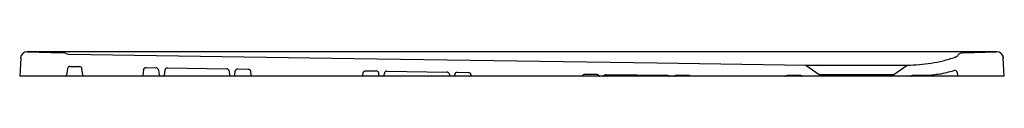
# Model space of a CAD drawing. Header units: millimetres. Extents: x 5550.93 to 5552.13, y 3446.21 to 3446.24.
import ezdxf

# ---------------------------------------------------------------- set-up
doc = ezdxf.new("R2010")
doc.units = ezdxf.units.MM
doc.layers.add('SANINDUSA', color=3, linetype='Continuous')

msp = doc.modelspace()

# ---------------------------------------------------------------- linework, layer by layer
at = {"layer": 'SANINDUSA'}
for p, q in [((5550.9388, 3446.2444), (5550.9824, 3446.2433)), ((5552.107, 3446.2444), (5550.9519, 3446.2444)), ((5552.079, 3446.2434), (5552.1201, 3446.2444)), ((5550.9307, 3446.2369), (5550.9295, 3446.2147)), ((5550.9307, 3446.2369), (5550.9307, 3446.237)), ((5552.1283, 3446.237), (5552.1283, 3446.2369)), ((5552.1295, 3446.2147), (5552.1283, 3446.2369)), ((5550.9876, 3446.224), (5550.9867, 3446.216)), ((5550.9906, 3446.2266), (5551.0024, 3446.2264)), ((5551.0063, 3446.216), (5551.0054, 3446.2238)), ((5551.0805, 3446.2226), (5551.0797, 3446.216)), ((5551.0835, 3446.2252), (5551.0956, 3446.225)), ((5551.0985, 3446.2224), (5551.0993, 3446.216)), ((5551.1064, 3446.2222), (5551.1057, 3446.216)), ((5551.1094, 3446.2248), (5551.1818, 3446.2238)), ((5551.1847, 3446.2211), (5551.1853, 3446.216)), ((5551.1917, 3446.216), (5551.1923, 3446.2209)), ((5551.1953, 3446.2236), (5551.2078, 3446.2234)), ((5551.2107, 3446.2208), (5551.2113, 3446.216)), ((5551.351, 3446.2213), (5551.3641, 3446.2211)), ((5551.3769, 3446.2209), (5551.4503, 3446.2198)), ((5551.8877, 3446.2283), (5551.904, 3446.2169)), ((5551.995, 3446.2169), (5552.0113, 3446.2283)), ((5550.9852, 3446.2147), (5550.9295, 3446.2147)), ((5550.9896, 3446.2147), (5550.9852, 3446.2147)), ((5551.0077, 3446.2147), (5550.9896, 3446.2147)), ((5551.0782, 3446.2147), (5551.0078, 3446.2147)), ((5551.1008, 3446.2147), (5551.0782, 3446.2147)), ((5551.1042, 3446.2147), (5551.1008, 3446.2147)), ((5551.1086, 3446.2147), (5551.1042, 3446.2147)), ((5551.1823, 3446.2147), (5551.1086, 3446.2147)), ((5551.1868, 3446.2147), (5551.1823, 3446.2147)), ((5551.1902, 3446.2147), (5551.1868, 3446.2147)), ((5551.2127, 3446.2147), (5551.1902, 3446.2147)), ((5551.3462, 3446.2147), (5551.2128, 3446.2147)), ((5551.3688, 3446.2147), (5551.3462, 3446.2147)), ((5551.3477, 3446.216), (5551.348, 3446.2187)), ((5551.3673, 3446.216), (5551.367, 3446.2184)), ((5551.3722, 3446.2147), (5551.3688, 3446.2147)), ((5551.3766, 3446.2147), (5551.3722, 3446.2147)), ((5551.3737, 3446.216), (5551.3739, 3446.2182)), ((5551.4503, 3446.2147), (5551.3766, 3446.2147)), ((5551.4548, 3446.2147), (5551.4503, 3446.2147)), ((5551.4532, 3446.2172), (5551.4533, 3446.216)), ((5551.4582, 3446.2147), (5551.4548, 3446.2147)), ((5551.4808, 3446.2147), (5551.4582, 3446.2147)), ((5551.4597, 3446.216), (5551.4598, 3446.217)), ((5551.4628, 3446.2196), (5551.4763, 3446.2194)), ((5551.4793, 3446.216), (5551.4792, 3446.2168)), ((5551.6144, 3446.2147), (5551.4808, 3446.2147)), ((5551.6365, 3446.2147), (5551.6146, 3446.2147)), ((5551.6185, 3446.2173), (5551.6326, 3446.2171)), ((5551.6405, 3446.2147), (5551.6365, 3446.2147)), ((5551.6444, 3446.2169), (5551.7192, 3446.2158)), ((5551.6495, 3446.2147), (5551.6445, 3446.2147)), ((5551.7269, 3446.2147), (5551.7221, 3446.2147)), ((5551.7453, 3446.2157), (5551.7297, 3446.2157)), ((5551.8622, 3446.2147), (5551.7481, 3446.2147)), ((5551.8833, 3446.2147), (5551.8624, 3446.2147)), ((5551.8805, 3446.2157), (5551.865, 3446.2157)), ((5551.8824, 3446.215), (5551.8821, 3446.2152)), ((5551.904, 3446.2147), (5551.8833, 3446.2147)), ((5551.904, 3446.2169), (5551.904, 3446.2147)), ((5551.904, 3446.2169), (5551.995, 3446.2169)), ((5551.995, 3446.2147), (5551.904, 3446.2147)), ((5551.995, 3446.2147), (5551.995, 3446.2169)), ((5552.0157, 3446.2147), (5551.995, 3446.2147)), ((5552.0181, 3446.2147), (5552.0157, 3446.2147)), ((5552.0168, 3446.2151), (5552.0166, 3446.215)), ((5552.0346, 3446.2157), (5552.0186, 3446.2157)), ((5552.0399, 3446.2147), (5552.0395, 3446.2147)), ((5552.043, 3446.2147), (5552.0399, 3446.2147)), ((5552.0693, 3446.2147), (5552.043, 3446.2147)), ((5552.0738, 3446.2147), (5552.0693, 3446.2147)), ((5552.0719, 3446.2192), (5552.0723, 3446.216)), ((5552.1295, 3446.2147), (5552.0738, 3446.2147))]:
    msp.add_line(p, q, dxfattribs=at)
at = {"layer": 'SANINDUSA', "flags": 128}
msp.add_lwpolyline([(5550.9892, 3446.2416), (5551.3367, 3446.2365), (5551.7062, 3446.231), (5551.8877, 3446.2283)], dxfattribs=at)
at = {"layer": 'SANINDUSA'}
for centre, radius, start, end in [((5550.9386, 3446.2366), 0.00797, 89.3117, 177), ((5550.9386, 3446.2364), 0.008, 88.5, 177), ((5552.1203, 3446.2364), 0.008, 3, 91.5), ((5552.1204, 3446.2366), 0.00795, 3, 91.0687), ((5550.9822, 3446.2353), 0.008, 63.4423, 88.5), ((5550.9893, 3446.2496), 0.008, 243.4423, 269.1532), ((5552.0668, 3446.2454), 0.008, 288.6354, 320.9443), ((5552.0792, 3446.2354), 0.008, 91.5, 140.9443), ((5550.9906, 3446.2236), 0.003, 89.1532, 173), ((5551.0024, 3446.2234), 0.003, 7.0001, 89.1532), ((5551.0956, 3446.222), 0.003, 7, 89.1534), ((5551.1094, 3446.2218), 0.003, 89.1534, 173), ((5551.1817, 3446.2208), 0.003, 7, 89.1533), ((5551.1952, 3446.2206), 0.003, 89.1533, 173), ((5551.3641, 3446.2181), 0.003, 7, 89.1534), ((5551.3769, 3446.2179), 0.003, 89.1535, 173), ((5552.069, 3446.2188), 0.003, 7, 106.7771), ((5550.9852, 3446.2162), 0.0015, 270, 353), ((5551.1008, 3446.2162), 0.0015, 187, 270), ((5551.1042, 3446.2162), 0.0015, 270, 353), ((5551.1868, 3446.2162), 0.0015, 187, 270), ((5551.1902, 3446.2162), 0.0015, 270, 353), ((5551.3688, 3446.2162), 0.0015, 187, 270), ((5551.3722, 3446.2162), 0.0015, 270, 353), ((5551.4502, 3446.2168), 0.003, 7, 89.1533), ((5551.4548, 3446.2162), 0.0015, 187, 270), ((5551.4582, 3446.2162), 0.0015, 270, 353), ((5551.4627, 3446.2166), 0.003, 89.1532, 173), ((5551.6365, 3446.2162), 0.0015, 207.512, 270), ((5551.6405, 3446.2162), 0.0015, 269.9996, 330.709), ((5551.7221, 3446.2162), 0.0015, 227.7897, 270), ((5551.7269, 3446.2162), 0.0015, 270, 309.4006), ((5551.7297, 3446.2128), 0.0029, 90, 129.4006), ((5551.8805, 3446.2128), 0.0029, 55, 90), ((5551.8833, 3446.2162), 0.0015, 235, 270), ((5552.0157, 3446.2162), 0.0015, 270, 305), ((5552.0186, 3446.2127), 0.003, 90, 125), ((5552.0738, 3446.2162), 0.0015, 187, 270)]:
    msp.add_arc(centre, radius, start, end, dxfattribs=at)
for points, knots in [([(5550.9519, 3446.2444), (5550.9506, 3446.2444), (5550.9462, 3446.2444), (5550.9418, 3446.2445), (5550.9387, 3446.2445)], [0, 0, 0, 0, 0.307323, 1, 1, 1, 1]), ([(5552.1202, 3446.2445), (5552.1199, 3446.2445), (5552.1155, 3446.2445), (5552.1111, 3446.2444), (5552.107, 3446.2444)], [0, 0, 0, 0, 0.078201, 1, 1, 1, 1]), ([(5552.0113, 3446.2283), (5552.0209, 3446.2283), (5552.0306, 3446.2291), (5552.0451, 3446.2314), (5552.05, 3446.2324), (5552.0597, 3446.2348), (5552.0645, 3446.2362), (5552.0694, 3446.2379)], [0, 0, 0, 0, 0.5, 0.5, 0.75, 0.75, 1, 1, 1, 1]), ([(5551.0805, 3446.2226), (5551.0805, 3446.2228), (5551.0805, 3446.2229), (5551.0806, 3446.2233), (5551.0807, 3446.2235), (5551.0809, 3446.2238), (5551.081, 3446.2239), (5551.0812, 3446.2242), (5551.0813, 3446.2244), (5551.0816, 3446.2246), (5551.0818, 3446.2247), (5551.0821, 3446.2249), (5551.0822, 3446.225), (5551.0826, 3446.2251), (5551.0828, 3446.2251), (5551.0831, 3446.2252), (5551.0833, 3446.2252), (5551.0835, 3446.2252)], [0, 0, 0, 0, 0.125, 0.125, 0.25, 0.25, 0.375, 0.375, 0.5, 0.5, 0.625, 0.625, 0.75, 0.75, 0.875, 0.875, 1, 1, 1, 1]), ([(5551.2078, 3446.2234), (5551.2082, 3446.2234), (5551.2085, 3446.2233), (5551.209, 3446.2231), (5551.2092, 3446.223), (5551.2095, 3446.2228), (5551.2096, 3446.2227), (5551.2099, 3446.2225), (5551.21, 3446.2224), (5551.2102, 3446.2221), (5551.2103, 3446.2219), (5551.2105, 3446.2216), (5551.2106, 3446.2214), (5551.2107, 3446.2211), (5551.2107, 3446.2209), (5551.2107, 3446.2207)], [0, 0, 0, 0, 0.25, 0.25, 0.375, 0.375, 0.5, 0.5, 0.625, 0.625, 0.75, 0.75, 0.875, 0.875, 1, 1, 1, 1]), ([(5551.348, 3446.2186), (5551.348, 3446.2188), (5551.348, 3446.219), (5551.3481, 3446.2193), (5551.3482, 3446.2195), (5551.3484, 3446.2198), (5551.3485, 3446.22), (5551.3487, 3446.2203), (5551.3488, 3446.2204), (5551.3491, 3446.2206), (5551.3493, 3446.2207), (5551.3496, 3446.2209), (5551.3497, 3446.221), (5551.3501, 3446.2211), (5551.3503, 3446.2212), (5551.3506, 3446.2212), (5551.3508, 3446.2213), (5551.351, 3446.2213)], [0, 0, 0, 0, 0.125, 0.125, 0.25, 0.25, 0.375, 0.375, 0.5, 0.5, 0.625, 0.625, 0.75, 0.75, 0.875, 0.875, 1, 1, 1, 1]), ([(5551.8877, 3446.2283), (5551.8878, 3446.2283), (5551.888, 3446.2283), (5551.8897, 3446.2283), (5551.8922, 3446.2283), (5551.8958, 3446.2283), (5551.9003, 3446.2283), (5551.9057, 3446.2283), (5551.9118, 3446.2283), (5551.9185, 3446.2283), (5551.9258, 3446.2283), (5551.9335, 3446.2283), (5551.9414, 3446.2283), (5551.9495, 3446.2283), (5551.9576, 3446.2283), (5551.9655, 3446.2283), (5551.9732, 3446.2283), (5551.9805, 3446.2283), (5551.9872, 3446.2283), (5551.9933, 3446.2283), (5551.9986, 3446.2283), (5552.0031, 3446.2283), (5552.0067, 3446.2283), (5552.0093, 3446.2283), (5552.0106, 3446.2283), (5552.0108, 3446.2283), (5552.0108, 3446.2283)], [0, 0, 0, 0, 0.043177, 0.086354, 0.129531, 0.172708, 0.215885, 0.259062, 0.30224, 0.345417, 0.388594, 0.431771, 0.474948, 0.518125, 0.561302, 0.604479, 0.647656, 0.690833, 0.73401, 0.777187, 0.820365, 0.863542, 0.906719, 0.949896, 0.993073, 1, 1, 1, 1]), ([(5551.0078, 3446.2147), (5551.0076, 3446.2147), (5551.0075, 3446.2147), (5551.0071, 3446.2148), (5551.007, 3446.2149), (5551.0066, 3446.2153), (5551.0064, 3446.2156), (5551.0063, 3446.216)], [0, 0, 0, 0, 0.25, 0.25, 0.5, 0.5, 1, 1, 1, 1]), ([(5551.0797, 3446.216), (5551.0796, 3446.2158), (5551.0796, 3446.2156), (5551.0794, 3446.2153), (5551.0793, 3446.2152), (5551.0789, 3446.2148), (5551.0785, 3446.2147), (5551.0782, 3446.2147)], [0, 0, 0, 0, 0.25, 0.25, 0.5, 0.5, 1, 1, 1, 1]), ([(5551.2128, 3446.2147), (5551.2126, 3446.2147), (5551.2125, 3446.2147), (5551.2121, 3446.2148), (5551.212, 3446.2149), (5551.2116, 3446.2153), (5551.2114, 3446.2156), (5551.2113, 3446.216)], [0, 0, 0, 0, 0.25, 0.25, 0.5, 0.5, 1, 1, 1, 1]), ([(5551.3477, 3446.216), (5551.3476, 3446.2158), (5551.3476, 3446.2156), (5551.3474, 3446.2153), (5551.3473, 3446.2152), (5551.3469, 3446.2148), (5551.3465, 3446.2147), (5551.3462, 3446.2147)], [0, 0, 0, 0, 0.25, 0.25, 0.5, 0.5, 1, 1, 1, 1]), ([(5551.4763, 3446.2194), (5551.4767, 3446.2194), (5551.477, 3446.2193), (5551.4775, 3446.2191), (5551.4777, 3446.2191), (5551.478, 3446.2189), (5551.4781, 3446.2188), (5551.4784, 3446.2185), (5551.4785, 3446.2184), (5551.4787, 3446.2181), (5551.4788, 3446.218), (5551.479, 3446.2176), (5551.4791, 3446.2175), (5551.4792, 3446.2171), (5551.4792, 3446.217), (5551.4792, 3446.2168)], [0, 0, 0, 0, 0.25, 0.25, 0.375, 0.375, 0.5, 0.5, 0.625, 0.625, 0.75, 0.75, 0.875, 0.875, 1, 1, 1, 1]), ([(5551.4808, 3446.2147), (5551.4806, 3446.2147), (5551.4805, 3446.2147), (5551.4801, 3446.2148), (5551.48, 3446.2149), (5551.4796, 3446.2153), (5551.4794, 3446.2156), (5551.4793, 3446.216)], [0, 0, 0, 0, 0.25, 0.25, 0.5, 0.5, 1, 1, 1, 1]), ([(5551.6157, 3446.2156), (5551.6157, 3446.2154), (5551.6156, 3446.2153), (5551.6154, 3446.2151), (5551.6153, 3446.215), (5551.6151, 3446.2148), (5551.6149, 3446.2148), (5551.6147, 3446.2147), (5551.6145, 3446.2147), (5551.6144, 3446.2147)], [0, 0, 0, 0, 0.25, 0.25, 0.5, 0.5, 0.75, 0.75, 1, 1, 1, 1]), ([(5551.6157, 3446.2156), (5551.6159, 3446.2158), (5551.616, 3446.2161), (5551.6163, 3446.2164), (5551.6164, 3446.2165), (5551.6166, 3446.2167), (5551.6167, 3446.2168), (5551.6171, 3446.217), (5551.6174, 3446.2171), (5551.6179, 3446.2173), (5551.6182, 3446.2173), (5551.6185, 3446.2173)], [0, 0, 0, 0, 0.25, 0.25, 0.375, 0.375, 0.5, 0.5, 0.75, 0.75, 1, 1, 1, 1]), ([(5551.6326, 3446.2171), (5551.6329, 3446.2171), (5551.6331, 3446.2171), (5551.6335, 3446.2169), (5551.6336, 3446.2169), (5551.6339, 3446.2168), (5551.634, 3446.2167), (5551.6343, 3446.2165), (5551.6346, 3446.2163), (5551.6348, 3446.216), (5551.6349, 3446.2159), (5551.6351, 3446.2157), (5551.6351, 3446.2156), (5551.6352, 3446.2155)], [0, 0, 0, 0, 0.25, 0.25, 0.375, 0.375, 0.5, 0.5, 0.75, 0.75, 0.875, 0.875, 1, 1, 1, 1]), ([(5551.6445, 3446.2147), (5551.6443, 3446.2147), (5551.6437, 3446.2147), (5551.6427, 3446.2147), (5551.6418, 3446.2147), (5551.6414, 3446.2147), (5551.6405, 3446.2147)], [0, 0, 0, 0, 0.121846, 0.509004, 0.906408, 1, 1, 1, 1]), ([(5551.6418, 3446.2154), (5551.6418, 3446.2156), (5551.6419, 3446.2157), (5551.6421, 3446.2159), (5551.6422, 3446.216), (5551.6424, 3446.2162), (5551.6426, 3446.2164), (5551.643, 3446.2166), (5551.6431, 3446.2167), (5551.6433, 3446.2168), (5551.6435, 3446.2168), (5551.6438, 3446.2169), (5551.6441, 3446.2169), (5551.6444, 3446.2169)], [0, 0, 0, 0, 0.125, 0.125, 0.25, 0.25, 0.5, 0.5, 0.625, 0.625, 0.75, 0.75, 1, 1, 1, 1]), ([(5551.7185, 3446.2147), (5551.7156, 3446.2147), (5551.7127, 3446.2147), (5551.7097, 3446.2147), (5551.698, 3446.2147), (5551.6863, 3446.2147), (5551.6745, 3446.2147), (5551.6691, 3446.2147), (5551.6637, 3446.2147), (5551.6583, 3446.2147), (5551.6554, 3446.2147), (5551.6525, 3446.2147), (5551.6495, 3446.2147)], [0, 0, 0, 0, 0.0088, 0.0088, 0.0088, 0.044, 0.044, 0.044, 0.0601934, 0.0601934, 0.0601934, 0.0689934, 0.0689934, 0.0689934, 0.0689934]), ([(5551.7221, 3446.2147), (5551.721, 3446.2147), (5551.7207, 3446.2147), (5551.7198, 3446.2147), (5551.7189, 3446.2147), (5551.7185, 3446.2147)], [0, 0, 0, 0, 0.095785, 0.547608, 1, 1, 1, 1]), ([(5551.7192, 3446.2158), (5551.7194, 3446.2158), (5551.7196, 3446.2158), (5551.7199, 3446.2157), (5551.7201, 3446.2157), (5551.7204, 3446.2156), (5551.7206, 3446.2155), (5551.7209, 3446.2153), (5551.721, 3446.2152), (5551.7211, 3446.2151)], [0, 0, 0, 0, 0.25, 0.25, 0.5, 0.5, 0.75, 0.75, 1, 1, 1, 1]), ([(5551.7481, 3446.2147), (5551.7458, 3446.2147), (5551.7411, 3446.2147), (5551.7343, 3446.2147), (5551.7299, 3446.2147), (5551.7269, 3446.2147)], [0, 0, 0, 0, 0.3427141, 0.6943326, 1, 1, 1, 1]), ([(5551.7453, 3446.2157), (5551.7456, 3446.2157), (5551.746, 3446.2156), (5551.7466, 3446.2154), (5551.7469, 3446.2152), (5551.7471, 3446.215)], [0, 0, 0, 0, 0.5, 0.5, 1, 1, 1, 1]), ([(5551.7481, 3446.2147), (5551.7479, 3446.2147), (5551.7477, 3446.2147), (5551.7474, 3446.2148), (5551.7473, 3446.2149), (5551.7471, 3446.215)], [0, 0, 0, 0, 0.5, 0.5, 1, 1, 1, 1]), ([(5551.8631, 3446.215), (5551.8634, 3446.2152), (5551.8637, 3446.2154), (5551.8643, 3446.2156), (5551.8647, 3446.2157), (5551.865, 3446.2157)], [0, 0, 0, 0, 0.5, 0.5, 1, 1, 1, 1]), ([(5552.0505, 3446.2173), (5552.0479, 3446.2168), (5552.0453, 3446.2164), (5552.0399, 3446.2158), (5552.0372, 3446.2157), (5552.0346, 3446.2157)], [0, 0, 0, 0, 0.5, 0.5, 1, 1, 1, 1])]:
    msp.add_open_spline(points, degree=3, knots=knots, dxfattribs=at)
for points in [[(5552.0505, 3446.2173), (5552.0564, 3446.2185), (5552.0623, 3446.22), (5552.0681, 3446.2217)], [(5551.8622, 3446.2147), (5551.8625, 3446.2147), (5551.8629, 3446.2148), (5551.8631, 3446.215)], [(5552.0244, 3446.2147), (5552.0223, 3446.2147), (5552.0202, 3446.2147), (5552.0181, 3446.2147)], [(5552.0316, 3446.2147), (5552.0292, 3446.2147), (5552.0268, 3446.2147), (5552.0244, 3446.2147)], [(5552.0395, 3446.2147), (5552.0369, 3446.2147), (5552.0342, 3446.2147), (5552.0316, 3446.2147)]]:
    msp.add_open_spline(points, degree=3, dxfattribs=at)

doc.saveas('drawing.dxf')
